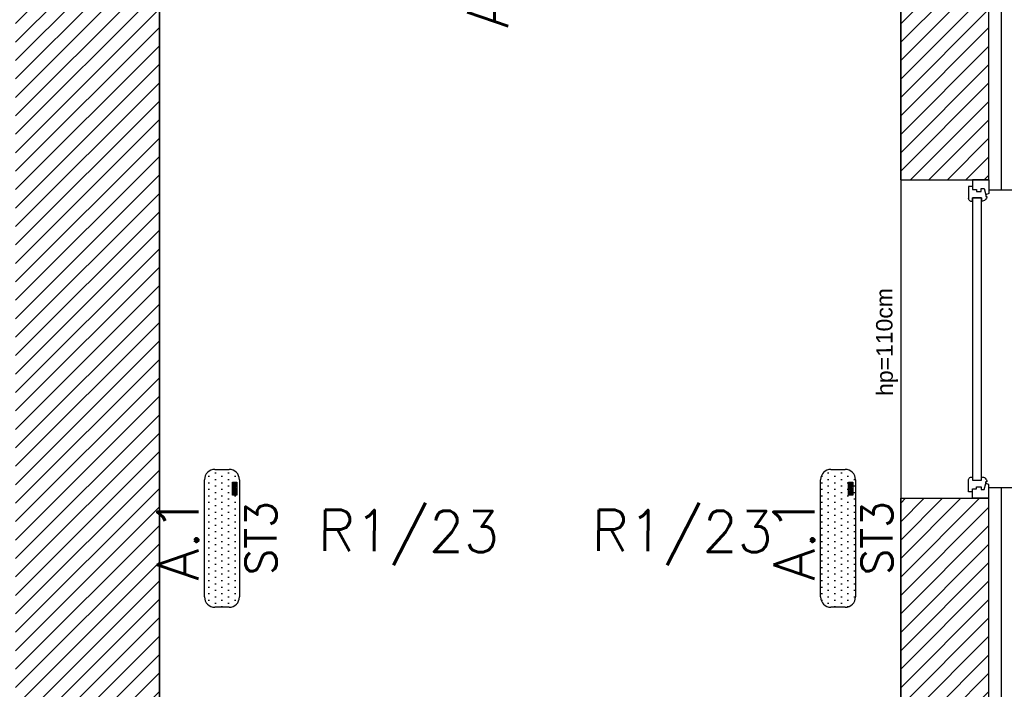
# Model space of a CAD drawing. Header units: millimetres. Extents: x 22250 to 51280, y -5012 to 7692.
# Tile 95 of 182: x 39902 to 40381, y 2616 to 2942. Entities that reach past the tile are written whole.
import ezdxf
from ezdxf.enums import TextEntityAlignment as Align

# ---------------------------------------------------------------- set-up
doc = ezdxf.new("R2010")
doc.units = ezdxf.units.MM
for name, color, linetype in [('_BI_LOGO', 140, 'Continuous'), ('_BI_OSW_OPIS', 140, 'Continuous'), ('_BI_OSW_OPRAWY', 140, 'Continuous'), ('E_podklad', 252, 'Continuous')]:
    doc.layers.add(name, color=color, linetype=linetype)
doc.layers.add('E_Obwody', color=3, linetype='Continuous', lineweight=13)
doc.styles.add('romans', font='romans.shx')
doc.styles.get("Standard").update_dxf_attribs({"font": 'arial.ttf'})
doc.linetypes.add('BATTING', pattern='A,0.0001,-0.1,[134,ltypeshp.shx,S=0.1,R=0,X=-0.1,Y=0],-0.2,[134,ltypeshp.shx,S=0.1,R=180,X=0.1,Y=0],-0.1', length=0.4001)

# ---------------------------------------------------------------- blocks, each defined once
blk = doc.blocks.new('*U206')
at = {"color": 144}
for p, q in [((45, 0), (45, -8)), ((45, 0), (51.68, 0)), ((45, 0), (45, -8)), ((51.68, 0), (52.26, -1.55)), ((193.32, 0), (192.74, -1.55)), ((200, 0), (193.32, 0)), ((200, 0), (200, -8)), ((49.24, -2.4), (52.26, -1.55)), ((49.24, -3.73), (49.24, -2.4)), ((50.61, -3.73), (49.24, -3.73)), ((50.61, -6.06), (50.61, -3.73)), ((52.26, -1.55), (53.11, -1.55)), ((53.11, -1.55), (53.01, -1.01)), ((53.75, -7.98), (53.75, -3.66)), ((53.75, -3.66), (55.38, -3.66)), ((191.25, -3.66), (189.62, -3.66)), ((191.25, -7.98), (191.25, -3.66)), ((191.89, -1.55), (191.99, -1.01)), ((192.74, -1.55), (191.89, -1.55)), ((195.76, -2.4), (192.74, -1.55)), ((194.39, -6.06), (194.39, -3.73)), ((194.39, -3.73), (195.76, -3.73)), ((195.76, -3.73), (195.76, -2.4)), ((45, -8), (48.2, -8)), ((48.2, -8), (48.2, -9.92)), ((48.2, -8), (49.59, -8)), ((49.59, -8), (49.59, -6.06)), ((49.59, -6.06), (50.61, -6.06)), ((55.34, -7.98), (53.75, -7.98)), ((55.34, -9.03), (55.34, -7.98)), ((189.66, -9.03), (189.66, -7.98)), ((189.66, -7.98), (191.25, -7.98)), ((195.41, -6.06), (194.39, -6.06)), ((195.41, -8), (195.41, -6.06)), ((196.8, -8), (195.41, -8)), ((200, -8), (196.8, -8)), ((196.8, -8), (196.8, -9.92)), ((48.2, -9.92), (54.06, -9.92)), ((196.8, -9.92), (190.94, -9.92))]:
    blk.add_line(p, q, dxfattribs=at)
blk.add_lwpolyline([(53.75, -3.66), (191.25, -3.66), (191.25, -7.98), (53.75, -7.98)], close=True, dxfattribs=at)
for centre, radius, start, end in [((52.87, -3.52), 2.51, 356.8105, 86.8105), ((192.13, -3.52), 2.51, 93.1895, 183.1895), ((53.97, -8.42), 1.5, 273.3553, 335.6854), ((191.03, -8.42), 1.5, 204.3146, 266.6447)]:
    blk.add_arc(centre, radius, start, end, dxfattribs=at)
blk = doc.blocks.new('BI_LOGO')
at = {"layer": '_BI_LOGO', "linetype": 'Continuous'}
for p, q in [((0, 2.16), (6.37, 2.16)), ((0, 0), (0, 2.16)), ((6.37, 0), (0, 0)), ((0.17, 0.57), (0.17, 1.93)), ((0.17, 1.93), (0.75, 1.93)), ((0.76, 0.57), (0.17, 0.57)), ((0.45, 1.67), (0.82, 1.67)), ((0.45, 1.39), (0.45, 1.67)), ((0.82, 1.39), (0.45, 1.39)), ((0.45, 1.16), (0.84, 1.16)), ((0.45, 0.81), (0.45, 1.16)), ((0.84, 0.81), (0.45, 0.81)), ((0.75, 1.93), (0.8, 1.93)), ((0.81, 0.57), (0.76, 0.57)), ((0.8, 1.93), (0.84, 1.92)), ((0.86, 0.57), (0.81, 0.57)), ((0.82, 1.67), (0.85, 1.67)), ((0.85, 1.4), (0.82, 1.39)), ((0.84, 1.92), (0.89, 1.92)), ((0.84, 1.16), (0.87, 1.16)), ((0.87, 0.82), (0.84, 0.81)), ((0.85, 1.67), (0.88, 1.66)), ((0.88, 1.4), (0.85, 1.4)), ((0.9, 0.57), (0.86, 0.57)), ((0.87, 1.16), (0.9, 1.15)), ((0.9, 0.82), (0.87, 0.82)), ((0.88, 1.66), (0.9, 1.65)), ((0.9, 1.42), (0.88, 1.4)), ((0.89, 1.92), (0.93, 1.91)), ((0.9, 1.65), (0.92, 1.63)), ((0.92, 1.43), (0.9, 1.42)), ((0.9, 1.15), (0.92, 1.13)), ((0.93, 0.84), (0.9, 0.82)), ((0.94, 0.58), (0.9, 0.57)), ((0.92, 1.63), (0.94, 1.61)), ((0.94, 1.45), (0.92, 1.43)), ((0.92, 1.13), (0.95, 1.12)), ((0.93, 1.91), (0.97, 1.91)), ((0.95, 0.85), (0.93, 0.84)), ((0.94, 1.61), (0.95, 1.59)), ((0.95, 1.47), (0.94, 1.45)), ((0.98, 0.59), (0.94, 0.58)), ((0.95, 1.59), (0.96, 1.57)), ((0.96, 1.5), (0.95, 1.47)), ((0.95, 1.12), (0.96, 1.1)), ((0.96, 0.87), (0.95, 0.85)), ((0.96, 1.57), (0.96, 1.54)), ((0.96, 1.54), (0.96, 1.52)), ((0.96, 1.52), (0.96, 1.5)), ((0.96, 1.1), (0.98, 1.08)), ((0.98, 0.89), (0.96, 0.87)), ((0.97, 1.91), (1, 1.9)), ((0.98, 1.08), (0.99, 1.05)), ((0.99, 0.92), (0.98, 0.89)), ((1.04, 0.61), (0.98, 0.59)), ((0.99, 1.05), (0.99, 1.03)), ((0.99, 1.03), (1, 1)), ((1, 0.94), (0.99, 0.92)), ((1, 1.9), (1.06, 1.88)), ((1, 1), (1, 0.97)), ((1, 0.97), (1, 0.94)), ((1.09, 0.63), (1.04, 0.61)), ((1.06, 1.88), (1.1, 1.86)), ((1.11, 1.31), (1.08, 1.29)), ((1.08, 1.29), (1.13, 1.27)), ((1.14, 0.66), (1.09, 0.63)), ((1.1, 1.86), (1.14, 1.83)), ((1.13, 1.33), (1.11, 1.31)), ((1.16, 1.36), (1.13, 1.33)), ((1.13, 1.27), (1.17, 1.25)), ((1.14, 1.83), (1.18, 1.79)), ((1.18, 0.69), (1.14, 0.66)), ((1.18, 1.39), (1.16, 1.36)), ((1.17, 1.25), (1.2, 1.22)), ((1.18, 1.79), (1.2, 1.76)), ((1.2, 1.43), (1.18, 1.39)), ((1.22, 0.74), (1.18, 0.69)), ((1.2, 1.76), (1.22, 1.72)), ((1.22, 1.46), (1.2, 1.43)), ((1.2, 1.22), (1.23, 1.18)), ((1.22, 1.72), (1.23, 1.68)), ((1.23, 1.5), (1.22, 1.46)), ((1.25, 0.79), (1.22, 0.74)), ((1.23, 1.68), (1.24, 1.64)), ((1.24, 1.54), (1.23, 1.5)), ((1.23, 1.18), (1.25, 1.13)), ((1.24, 1.64), (1.24, 1.59)), ((1.24, 1.59), (1.24, 1.54)), ((1.25, 1.13), (1.27, 1.1)), ((1.26, 0.83), (1.25, 0.79)), ((1.27, 0.87), (1.26, 0.83)), ((1.27, 1.15), (1.28, 1.19)), ((1.27, 1.1), (1.27, 1.15)), ((1.27, 1.05), (1.27, 1.1)), ((1.27, 1.01), (1.27, 1.05)), ((1.27, 0.96), (1.27, 1.01)), ((1.28, 0.91), (1.27, 0.96)), ((1.28, 0.91), (1.27, 0.87)), ((1.28, 1.19), (1.29, 1.23)), ((1.29, 0.88), (1.28, 0.91)), ((1.29, 1.23), (1.3, 1.27)), ((1.3, 0.84), (1.29, 0.88)), ((1.3, 1.27), (1.32, 1.32)), ((1.31, 0.81), (1.3, 0.84)), ((1.33, 0.77), (1.31, 0.81)), ((1.32, 1.32), (1.35, 1.37)), ((1.35, 0.73), (1.33, 0.77)), ((1.35, 1.37), (1.37, 1.41)), ((1.38, 0.7), (1.35, 0.73)), ((1.37, 1.41), (1.4, 1.44)), ((1.4, 0.67), (1.38, 0.7)), ((1.4, 1.44), (1.44, 1.48)), ((1.43, 0.64), (1.4, 0.67)), ((1.47, 0.62), (1.43, 0.64)), ((1.44, 1.48), (1.48, 1.51)), ((1.5, 0.59), (1.47, 0.62)), ((1.48, 1.51), (1.52, 1.54)), ((1.54, 0.58), (1.5, 0.59)), ((1.52, 1.54), (1.56, 1.56)), ((2.18, 0.99), (1.53, 0.98)), ((1.53, 0.98), (1.54, 0.93)), ((1.54, 0.93), (1.56, 0.88)), ((1.58, 0.56), (1.54, 0.58)), ((1.56, 1.56), (1.6, 1.57)), ((1.57, 1.22), (1.56, 1.17)), ((1.56, 1.17), (1.93, 1.17)), ((1.56, 0.88), (1.58, 0.83)), ((1.58, 1.27), (1.57, 1.22)), ((1.61, 1.31), (1.58, 1.27)), ((1.58, 0.83), (1.6, 0.8)), ((1.62, 0.55), (1.58, 0.56)), ((1.6, 1.57), (1.65, 1.58)), ((1.6, 0.8), (1.64, 0.77)), ((1.65, 1.34), (1.61, 1.31)), ((1.66, 0.54), (1.62, 0.55)), ((1.64, 0.77), (1.68, 0.76)), ((1.65, 1.58), (1.7, 1.59)), ((1.7, 1.36), (1.65, 1.34)), ((1.71, 0.53), (1.66, 0.54)), ((1.68, 0.76), (1.73, 0.75)), ((1.7, 1.59), (1.75, 1.59)), ((1.75, 1.36), (1.7, 1.36)), ((1.75, 0.53), (1.71, 0.53)), ((1.73, 0.75), (1.77, 0.75)), ((1.75, 1.59), (1.8, 1.59)), ((1.79, 1.35), (1.75, 1.36)), ((1.8, 0.53), (1.75, 0.53)), ((1.77, 0.75), (1.8, 0.76)), ((1.83, 1.33), (1.79, 1.35)), ((1.8, 1.59), (1.85, 1.58)), ((1.8, 0.76), (1.83, 0.77)), ((1.85, 0.54), (1.8, 0.53)), ((1.87, 1.3), (1.83, 1.33)), ((1.83, 0.77), (1.86, 0.79)), ((1.85, 1.58), (1.89, 1.57)), ((1.9, 0.55), (1.85, 0.54)), ((1.86, 0.79), (1.88, 0.81)), ((1.9, 1.26), (1.87, 1.3)), ((1.88, 0.81), (1.89, 0.83)), ((1.89, 1.57), (1.93, 1.56)), ((1.89, 0.83), (1.9, 0.86)), ((1.92, 1.22), (1.9, 1.26)), ((1.9, 0.86), (2.2, 0.86)), ((1.95, 0.56), (1.9, 0.55)), ((1.93, 1.17), (1.92, 1.22)), ((1.93, 1.56), (1.97, 1.54)), ((1.99, 0.59), (1.95, 0.56)), ((1.97, 1.54), (2.01, 1.51)), ((2.04, 0.61), (1.99, 0.59)), ((2.01, 1.51), (2.05, 1.49)), ((2.08, 0.64), (2.04, 0.61)), ((2.05, 1.49), (2.08, 1.45)), ((2.08, 1.45), (2.11, 1.42)), ((2.11, 0.68), (2.08, 0.64)), ((2.11, 1.42), (2.13, 1.38)), ((2.14, 0.72), (2.11, 0.68)), ((2.13, 1.38), (2.15, 1.34)), ((2.17, 0.76), (2.14, 0.72)), ((2.15, 1.34), (2.18, 1.29)), ((2.17, 1.06), (2.18, 1.11)), ((2.18, 0.99), (2.17, 1.06)), ((2.18, 0.8), (2.17, 0.76)), ((2.18, 1.29), (2.19, 1.25)), ((2.18, 1.15), (2.19, 1.19)), ((2.18, 1.11), (2.18, 1.15)), ((2.18, 0.96), (2.18, 0.99)), ((2.19, 0.91), (2.18, 0.96)), ((2.2, 0.86), (2.18, 0.8)), ((2.19, 1.24), (2.2, 1.28)), ((2.19, 1.25), (2.19, 1.24)), ((2.19, 1.19), (2.19, 1.24)), ((2.21, 0.86), (2.19, 0.91)), ((2.19, 0.46), (2.48, 0.46)), ((2.2, 0.4), (2.19, 0.46)), ((2.2, 1.28), (2.22, 1.32)), ((2.21, 0.36), (2.2, 0.4)), ((2.22, 0.81), (2.21, 0.86)), ((2.22, 0.33), (2.21, 0.36)), ((2.22, 1.32), (2.23, 1.37)), ((2.24, 0.77), (2.22, 0.81)), ((2.24, 0.32), (2.22, 0.33)), ((2.23, 1.37), (2.26, 1.41)), ((2.27, 0.73), (2.24, 0.77)), ((2.26, 0.29), (2.24, 0.32)), ((2.26, 1.41), (2.28, 1.45)), ((2.29, 0.26), (2.26, 0.29)), ((2.29, 0.7), (2.27, 0.73)), ((2.28, 1.45), (2.31, 1.48)), ((2.32, 0.66), (2.29, 0.7)), ((2.33, 0.23), (2.29, 0.26)), ((2.31, 1.48), (2.35, 1.51)), ((2.36, 0.63), (2.32, 0.66)), ((2.38, 0.21), (2.33, 0.23)), ((2.35, 1.51), (2.38, 1.54)), ((2.39, 0.61), (2.36, 0.63)), ((2.38, 1.54), (2.43, 1.56)), ((2.43, 0.18), (2.38, 0.21)), ((2.43, 0.59), (2.39, 0.61)), ((2.43, 1.56), (2.47, 1.57)), ((2.48, 0.58), (2.43, 0.59)), ((2.46, 0.17), (2.43, 0.18)), ((2.43, 0.18), (2.43, 0.18)), ((2.46, 1.15), (2.45, 1.1)), ((2.45, 1.1), (2.45, 1.05)), ((2.45, 1.05), (2.45, 1)), ((2.45, 1), (2.46, 0.96)), ((2.47, 1.19), (2.46, 1.15)), ((2.46, 0.96), (2.47, 0.92)), ((2.5, 0.16), (2.46, 0.17)), ((2.47, 1.57), (2.52, 1.58)), ((2.48, 1.22), (2.47, 1.19)), ((2.47, 0.92), (2.49, 0.88)), ((2.49, 1.26), (2.48, 1.22)), ((2.52, 0.57), (2.48, 0.58)), ((2.48, 0.46), (2.49, 0.43)), ((2.51, 1.28), (2.49, 1.26)), ((2.49, 0.88), (2.51, 0.85)), ((2.49, 0.43), (2.52, 0.41)), ((2.55, 0.16), (2.5, 0.16)), ((2.53, 1.31), (2.51, 1.28)), ((2.51, 0.85), (2.54, 0.83)), ((2.52, 1.58), (2.58, 1.58)), ((2.57, 0.57), (2.52, 0.57)), ((2.52, 0.41), (2.54, 0.38)), ((2.56, 1.32), (2.53, 1.31)), ((2.54, 0.83), (2.57, 0.8)), ((2.54, 0.38), (2.57, 0.37)), ((2.59, 0.16), (2.55, 0.16)), ((2.59, 1.34), (2.56, 1.32)), ((2.57, 0.8), (2.61, 0.79)), ((2.61, 0.57), (2.57, 0.57)), ((2.57, 0.37), (2.62, 0.37)), ((2.58, 1.58), (2.64, 1.58)), ((2.62, 1.34), (2.59, 1.34)), ((2.64, 0.15), (2.59, 0.16)), ((2.61, 0.79), (2.65, 0.79)), ((2.65, 0.57), (2.61, 0.57)), ((2.65, 1.35), (2.62, 1.34)), ((2.62, 0.37), (2.66, 0.37)), ((2.64, 1.58), (2.7, 1.57)), ((2.69, 0.15), (2.64, 0.15)), ((2.71, 1.34), (2.65, 1.35)), ((2.65, 0.79), (2.71, 0.79)), ((2.69, 0.58), (2.65, 0.57)), ((2.66, 0.37), (2.7, 0.37)), ((2.73, 0.59), (2.69, 0.58)), ((2.74, 0.16), (2.69, 0.15)), ((2.7, 1.57), (2.75, 1.55)), ((2.7, 0.37), (2.74, 0.38)), ((2.75, 1.33), (2.71, 1.34)), ((2.71, 0.79), (2.75, 0.81)), ((2.77, 0.6), (2.73, 0.59)), ((2.74, 0.38), (2.77, 0.39)), ((2.78, 0.16), (2.74, 0.16)), ((2.75, 1.55), (2.79, 1.52)), ((2.79, 1.3), (2.75, 1.33)), ((2.75, 0.81), (2.79, 0.83)), ((2.8, 0.62), (2.77, 0.6)), ((2.77, 0.39), (2.8, 0.41)), ((2.83, 0.17), (2.78, 0.16)), ((2.79, 1.52), (2.83, 1.49)), ((2.82, 1.27), (2.79, 1.3)), ((2.79, 0.83), (2.82, 0.87)), ((2.83, 0.64), (2.8, 0.62)), ((2.8, 0.41), (2.83, 0.43)), ((2.84, 1.22), (2.82, 1.27)), ((2.82, 0.87), (2.84, 0.91)), ((2.83, 1.49), (2.86, 1.44)), ((2.86, 0.67), (2.83, 0.64)), ((2.83, 0.43), (2.84, 0.46)), ((2.87, 0.18), (2.83, 0.17)), ((2.86, 1.17), (2.84, 1.22)), ((2.84, 0.91), (2.86, 0.96)), ((2.84, 0.46), (2.85, 0.5)), ((2.85, 0.5), (2.86, 0.54)), ((2.86, 1.44), (2.86, 1.56)), ((2.86, 1.56), (3.13, 1.56)), ((2.87, 1.12), (2.86, 1.17)), ((2.86, 0.96), (2.87, 1.01)), ((2.86, 0.58), (2.86, 0.67)), ((2.86, 0.54), (2.86, 0.58)), ((2.87, 1.06), (2.87, 1.12)), ((2.87, 1.01), (2.87, 1.06)), ((2.9, 0.19), (2.87, 0.18)), ((2.94, 0.2), (2.9, 0.19)), ((2.98, 0.23), (2.94, 0.2)), ((3.02, 0.26), (2.98, 0.23)), ((3.04, 0.29), (3.02, 0.26)), ((3.07, 0.33), (3.04, 0.29)), ((3.09, 0.38), (3.07, 0.33)), ((3.11, 0.43), (3.09, 0.38)), ((3.13, 0.49), (3.11, 0.43)), ((3.13, 1.56), (3.13, 0.72)), ((3.13, 0.72), (3.13, 0.67)), ((3.13, 0.67), (3.13, 0.62)), ((3.13, 0.62), (3.13, 0.58)), ((3.13, 0.58), (3.13, 0.53)), ((3.13, 0.53), (3.13, 0.49)), ((3.22, 0.55), (3.22, 1.9)), ((3.22, 1.9), (3.5, 1.9)), ((3.5, 0.55), (3.22, 0.55)), ((3.5, 1.9), (3.5, 1.46)), ((3.5, 1.46), (3.51, 1.49)), ((3.51, 1.22), (3.5, 1.18)), ((3.5, 1.18), (3.5, 1.13)), ((3.5, 1.13), (3.5, 1.08)), ((3.5, 1.08), (3.5, 0.55)), ((3.51, 1.49), (3.54, 1.51)), ((3.52, 1.25), (3.51, 1.22)), ((3.54, 1.28), (3.52, 1.25)), ((3.54, 1.51), (3.57, 1.53)), ((3.55, 1.3), (3.54, 1.28)), ((3.59, 1.33), (3.55, 1.3)), ((3.57, 1.53), (3.6, 1.55)), ((3.65, 1.35), (3.59, 1.33)), ((3.6, 1.55), (3.64, 1.56)), ((3.64, 1.56), (3.69, 1.58)), ((3.7, 1.36), (3.65, 1.35)), ((3.69, 1.58), (3.73, 1.58)), ((3.74, 1.35), (3.7, 1.36)), ((3.73, 1.58), (3.77, 1.59)), ((3.77, 1.33), (3.74, 1.35)), ((3.77, 1.59), (3.81, 1.59)), ((3.8, 1.31), (3.77, 1.33)), ((3.82, 1.29), (3.8, 1.31)), ((3.81, 1.59), (3.86, 1.58)), ((3.83, 1.26), (3.82, 1.29)), ((3.84, 1.23), (3.83, 1.26)), ((3.85, 1.19), (3.84, 1.23)), ((3.85, 1.15), (3.85, 1.19)), ((3.85, 1.1), (3.85, 1.15)), ((3.85, 0.56), (3.85, 1.1)), ((4.13, 0.56), (3.85, 0.56)), ((3.86, 1.58), (3.9, 1.57)), ((3.9, 1.57), (3.94, 1.56)), ((3.94, 1.56), (3.98, 1.54)), ((3.98, 1.54), (4.01, 1.51)), ((4.01, 1.51), (4.04, 1.48)), ((4.04, 1.48), (4.07, 1.45)), ((4.07, 1.45), (4.09, 1.41)), ((4.09, 1.41), (4.11, 1.36)), ((4.11, 1.36), (4.12, 1.31)), ((4.12, 1.31), (4.12, 1.27)), ((4.12, 1.27), (4.13, 1.22)), ((4.13, 1.22), (4.13, 1.17)), ((4.13, 1.17), (4.13, 0.56)), ((4.14, 1.14), (4.15, 1.18)), ((4.14, 1.09), (4.14, 1.14)), ((4.14, 1.05), (4.14, 1.09)), ((4.14, 1), (4.14, 1.05)), ((4.14, 0.96), (4.14, 1)), ((4.15, 0.92), (4.14, 0.96)), ((4.15, 1.18), (4.16, 1.23)), ((4.16, 0.88), (4.15, 0.92)), ((4.16, 1.23), (4.17, 1.27)), ((4.17, 0.84), (4.16, 0.88)), ((4.17, 1.27), (4.19, 1.32)), ((4.18, 0.8), (4.17, 0.84)), ((4.2, 0.77), (4.18, 0.8)), ((4.19, 1.32), (4.22, 1.36)), ((4.22, 0.73), (4.2, 0.77)), ((4.22, 1.36), (4.24, 1.4)), ((4.25, 0.69), (4.22, 0.73)), ((4.24, 1.4), (4.28, 1.44)), ((4.28, 0.66), (4.25, 0.69)), ((4.28, 1.44), (4.31, 1.47)), ((4.31, 0.64), (4.28, 0.66)), ((4.31, 1.47), (4.35, 1.5)), ((4.34, 0.61), (4.31, 0.64)), ((4.38, 0.59), (4.34, 0.61)), ((4.35, 1.5), (4.39, 1.53)), ((4.41, 0.57), (4.38, 0.59)), ((4.39, 1.53), (4.43, 1.55)), ((5.09, 0.98), (4.41, 0.97)), ((4.41, 0.97), (4.41, 0.93)), ((4.41, 0.93), (4.43, 0.87)), ((4.45, 0.55), (4.41, 0.57)), ((4.43, 1.55), (4.47, 1.57)), ((4.44, 1.22), (4.43, 1.16)), ((4.43, 1.16), (4.79, 1.16)), ((4.43, 0.87), (4.45, 0.83)), ((4.46, 1.27), (4.44, 1.22)), ((4.45, 0.83), (4.48, 0.79)), ((4.49, 0.54), (4.45, 0.55)), ((4.49, 1.32), (4.46, 1.27)), ((4.47, 1.57), (4.52, 1.58)), ((4.48, 0.79), (4.51, 0.77)), ((4.52, 1.34), (4.49, 1.32)), ((4.54, 0.53), (4.49, 0.54)), ((4.51, 0.77), (4.56, 0.75)), ((4.52, 1.58), (4.57, 1.58)), ((4.57, 1.35), (4.52, 1.34)), ((4.58, 0.53), (4.54, 0.53)), ((4.56, 0.75), (4.6, 0.75)), ((4.57, 1.58), (4.62, 1.59)), ((4.63, 1.36), (4.57, 1.35)), ((4.62, 0.53), (4.58, 0.53)), ((4.6, 0.75), (4.64, 0.75)), ((4.62, 1.59), (4.67, 1.58)), ((4.67, 0.53), (4.62, 0.53)), ((4.67, 1.35), (4.63, 1.36)), ((4.64, 0.75), (4.67, 0.75)), ((4.67, 1.58), (4.72, 1.58)), ((4.71, 1.33), (4.67, 1.35)), ((4.67, 0.75), (4.7, 0.76)), ((4.72, 0.54), (4.67, 0.53)), ((4.7, 0.76), (4.73, 0.78)), ((4.74, 1.3), (4.71, 1.33)), ((4.72, 1.58), (4.76, 1.57)), ((4.77, 0.54), (4.72, 0.54)), ((4.73, 0.78), (4.75, 0.8)), ((4.77, 1.26), (4.74, 1.3)), ((4.75, 0.8), (4.77, 0.83)), ((4.76, 1.57), (4.8, 1.55)), ((4.79, 1.21), (4.77, 1.26)), ((4.77, 0.83), (4.78, 0.86)), ((4.82, 0.56), (4.77, 0.54)), ((4.78, 0.86), (5.07, 0.85)), ((4.79, 1.16), (4.79, 1.21)), ((4.8, 1.55), (4.85, 1.53)), ((4.87, 0.58), (4.82, 0.56)), ((4.85, 1.53), (4.88, 1.51)), ((4.91, 0.61), (4.87, 0.58)), ((4.88, 1.51), (4.92, 1.48)), ((4.95, 0.64), (4.91, 0.61)), ((4.92, 1.48), (4.95, 1.45)), ((4.95, 1.45), (4.98, 1.41)), ((4.98, 0.67), (4.95, 0.64)), ((4.98, 1.41), (5, 1.37)), ((5.01, 0.71), (4.98, 0.67)), ((5, 1.37), (5.03, 1.33)), ((5.04, 0.75), (5.01, 0.71)), ((5.03, 1.33), (5.05, 1.29)), ((5.06, 0.8), (5.04, 0.75)), ((5.05, 1.29), (5.06, 1.25)), ((5.06, 1.25), (5.07, 1.21)), ((5.07, 0.85), (5.06, 0.8)), ((5.07, 1.21), (5.08, 1.17)), ((5.08, 1.17), (5.08, 1.12)), ((5.08, 1.12), (5.09, 1.08)), ((5.09, 1.08), (5.09, 1.03)), ((5.09, 1.03), (5.09, 0.98)), ((5.1, 0.55), (5.1, 1.91)), ((5.1, 1.91), (5.37, 1.91)), ((5.37, 0.55), (5.1, 0.55)), ((5.37, 1.91), (5.37, 0.55)), ((5.47, 0.54), (5.47, 1.9)), ((5.47, 1.9), (5.74, 1.9)), ((5.74, 0.54), (5.47, 0.54)), ((5.74, 1.9), (5.74, 0.54)), ((5.84, 1.65), (5.84, 1.91)), ((5.84, 1.91), (6.11, 1.91)), ((6.11, 1.65), (5.84, 1.65)), ((5.84, 0.55), (5.84, 1.55)), ((5.84, 1.55), (6.11, 1.55)), ((6.11, 0.55), (5.84, 0.55)), ((6.11, 1.91), (6.11, 1.65)), ((6.11, 1.55), (6.11, 0.55)), ((6.37, 2.16), (6.37, 0))]:
    blk.add_line(p, q, dxfattribs=at)
blk = doc.blocks.new('A.1 ST3')
at = {"layer": '_BI_OSW_OPRAWY'}
h = blk.add_hatch(dxfattribs=at)
h.set_pattern_fill('DOTS', color=256, scale=2)
h.set_pattern_definition([(0, (-2345.8168, -6450), (1.5875, 3.175), [0, -3.175])])
h.paths.add_polyline_path([(33.55, 3.5, 0.414214), (28.55, 8.5), (-28.55, 8.5, 0.414214), (-33.55, 3.5), (-33.55, -3.5, 0.414214), (-28.55, -8.5), (28.55, -8.5, 0.414214), (33.55, -3.5)])
h.paths.add_polyline_path([(20.95, -5.12), (27.31, -5.12), (27.31, -7.27), (20.95, -7.27)], flags=16)
h.paths.add_polyline_path([(22.37, -6.1), (22.3, -6.08), (22.3, -6.1)], flags=0)
h.paths.add_polyline_path([(21.79, -6.11), (22.02, -6.14), (22.03, -6.11)], flags=0)
h.paths.add_polyline_path([(22.08, -5.94), (22.1, -5.91), (21.88, -5.66), (22.06, -5.96)], flags=0)
h.paths.add_polyline_path([(22.16, -5.55), (22.14, -5.51), (22.12, -5.48), (22.09, -5.45), (22.05, -5.42), (22, -5.39), (21.95, -5.37), (21.91, -5.36), (21.87, -5.36), (21.83, -5.35), (21.79, -5.35), (21.74, -5.34), (21.7, -5.34), (21.4, -5.34), (21.4, -5.6), (21.76, -5.6), (22.13, -5.63), (21.94, -5.78), (22.14, -6.04), (22.27, -5.9)], flags=0)
h.paths.add_polyline_path([(21.12, -5.34), (21.12, -6.46), (21.4, -6.46), (21.4, -6.11)], flags=0)
h.paths.add_polyline_path([(23.06, -6.29), (22.85, -6.01), (22.97, -6.29)], flags=0)
h.paths.add_polyline_path([(23.07, -6.41), (23.07, -6.38), (23.02, -6.4), (23.03, -6.41)], flags=0)
h.paths.add_polyline_path([(22.6, -5.93), (22.64, -5.92), (23.02, -5.87), (23.06, -5.86), (23.05, -5.85), (23.03, -5.82), (22.99, -5.79), (22.96, -5.76), (22.92, -5.73), (22.88, -5.72), (22.84, -5.7), (22.79, -5.69), (22.76, -5.68), (22.56, -5.96)], flags=0)
h.paths.add_polyline_path([(22.5, -6.39), (22.53, -6.44), (22.55, -6.48), (22.58, -6.5), (22.63, -6.51), (22.68, -6.52), (22.72, -6.52), (23.08, -6.45), (23.1, -6.32), (22.53, -6.64), (22.49, -6.34)], flags=0)
h.paths.add_polyline_path([(23.58, -5.69), (23.81, -5.72), (23.81, -5.64), (23.47, -5.69), (23.52, -5.69)], flags=0)
h.paths.add_polyline_path([(25.15, -5.79), (25.1, -6.09), (25.17, -5.8)], flags=0)
h.paths.add_polyline_path([(25.35, -6.3), (25.36, -6.35), (25.38, -6.4), (25.38, -6.41), (25.78, -6.41), (25.76, -6.29)], flags=0)
h.paths.add_polyline_path([(26.05, -6.11), (26.03, -6.11), (26.05, -6.34)], flags=0)
h.paths.add_polyline_path([(25.08, -6.59), (25.09, -6.6), (25.08, -5.96)], flags=0)
h.paths.add_polyline_path([(26.32, -5.37), (26.69, -5.37), (26.78, -5.37), (26.78, -5.36), (27.06, -5.36), (27.06, -5.62), (27.06, -5.72), (27.06, -5.72), (27.06, -6.72), (26.79, -6.72), (26.69, -6.72), (26.69, -6.73), (26.32, -6.73)], flags=0)
h.paths.add_polyline_path([(21.71, -6.71), (21.76, -6.7), (21.8, -6.7), (21.85, -6.7), (21.89, -6.69), (21.93, -6.68), (21.98, -6.67), (22.04, -6.64), (22.09, -6.61), (22.13, -6.58), (22.16, -6.54), (22.24, -6.41), (22.22, -6.37), (22.19, -6.58), (22.22, -6.59), (22.21, -6.17), (22.14, -5.95), (22.46, -5.74), (22.5, -5.72), (22.55, -5.7), (22.93, -5.61), (23.14, -6.01), (23.15, -5.99), (23.16, -5.95), (23.18, -5.91), (23.35, -5.58), (23.68, -5.71), (24.16, -5.71), (24.16, -5.37), (24.44, -5.37), (24.44, -5.65), (25.07, -5.71), (25.07, -5.83), (25.51, -5.67), (25.5, -5.69), (25.84, -5.64), (25.97, -5.94), (25.95, -5.9), (25.93, -5.86), (25.9, -5.82), (25.87, -5.79), (25.83, -5.76), (25.79, -5.74), (25.75, -5.72), (25.71, -5.71), (25.66, -5.69), (25.62, -5.69), (25.6, -5.69), (25.6, -5.7), (25.72, -6.01), (25.69, -5.97), (25.65, -5.94), (25.61, -5.92), (25.57, -5.92), (25.52, -5.92), (25.47, -5.93), (25.22, -6.1), (25.02, -5.83), (25.05, -5.88), (25.4, -5.71), (25.84, -6.11), (25.6, -6.74), (25.62, -6.74), (25.67, -6.74), (25.72, -6.73), (25.77, -6.71), (25.81, -6.69), (25.86, -6.67), (25.9, -6.64), (25.93, -6.6), (25.96, -6.56), (25.98, -6.52), (26, -6.47), (26.11, -6.09), (25.93, -5.86), (26.13, -6.17), (25.89, -6.76), (25.21, -6.73), (25.2, -6.72), (24.8, -6.72), (24.8, -6.17), (24.8, -6.12), (24.79, -6.08), (24.79, -6.04), (24.78, -6.01), (24.76, -5.98), (24.74, -5.96), (24.72, -5.94), (24.68, -5.93), (24.64, -5.92), (24.59, -5.92), (24.54, -5.95), (24.5, -5.97), (24.48, -5.99), (24.46, -6.02), (24.45, -6.06), (24.45, -6.09), (24.44, -6.14), (24.44, -6.19), (24.44, -6.72), (24.2, -6.72), (23.87, -7.14), (23.49, -7.11), (23.45, -7.11), (23.41, -7.1), (23.37, -7.09), (23.32, -7.07), (23.28, -7.04), (22.98, -6.82), (23.01, -6.75), (22.99, -6.75), (23.04, -6.8), (23.06, -6.72), (22.37, -6.75), (22.3, -6.58), (21.84, -6.71)], flags=0)
h.paths.add_polyline_path([(23.14, -6.02), (23.2, -6.26), (23.25, -6.3), (23.26, -6.28), (23.12, -5.98)], flags=0)
h.paths.add_polyline_path([(22.12, -6.23), (22.27, -6.5), (22.11, -6.17), (22.29, -5.91)], flags=0)
h.paths.add_polyline_path([(23.53, -5.72), (23.77, -6.01), (23.79, -6.05), (23.8, -6.1), (23.81, -6.15), (23.82, -6.21), (23.81, -6.27), (23.81, -6.31), (23.81, -6.77), (23.17, -6.65), (23.13, -6.32), (23.14, -6.37), (23.15, -6.41), (23.22, -6.6), (23.42, -6.81), (23.42, -6.81), (23.66, -6.7), (23.65, -6.69), (23.61, -6.7), (23.76, -6.41), (23.73, -6.44), (23.46, -6.62), (23.4, -6.27), (23.4, -6.23), (23.4, -6.17), (23.41, -6.13), (23.41, -6.08)], flags=0)
h.paths.add_polyline_path([(23.65, -6.48), (23.84, -6.42), (23.76, -7.11), (23.77, -7.1), (23.81, -7.09), (23.85, -7.08), (23.89, -7.07), (23.93, -7.04), (24.08, -6.91), (24.08, -6.66), (24.08, -6.81), (24.08, -6.71), (24.06, -7.08), (23.6, -7.13), (23.27, -6.52)], flags=0)
h.paths.add_polyline_path([(24.67, -5.69), (25.02, -5.65), (25.07, -6), (25.1, -6.37), (25.17, -6.7), (25.48, -6.74), (25.14, -6.67), (25.1, -6.36), (25.1, -6.37), (25.07, -6), (25.06, -5.96), (25.06, -5.91), (24.95, -5.61), (24.63, -5.7)], flags=0)
h.paths.add_polyline_path([(25.16, -5.91), (24.99, -6.24), (25.15, -6.51), (24.99, -6.18)], flags=0)
for p, q in [((-28.55, 8.5), (28.55, 8.5)), ((-33.55, -3.5), (-33.55, 3.5)), ((33.55, 3.5), (33.55, -3.5)), ((28.55, -8.5), (-28.55, -8.5))]:
    blk.add_line(p, q, dxfattribs=at)
for centre, start, end in [((-28.55, 3.5), 90, 180), ((28.55, 3.5), 0, 90), ((-28.55, -3.5), 180, 270), ((28.55, -3.5), 270, 0)]:
    blk.add_arc(centre, 5, start, end, dxfattribs=at)
blk.add_blockref('BI_LOGO', (20.95, -7.27), dxfattribs=at)
at = {"layer": '_BI_OSW_OPIS', "style": 'romans'}
blk.add_attdef('A.1', text='', height=20, dxfattribs=at).set_placement((0, 11.5), align=Align.CENTER)
blk.add_attdef('ST3', text='', height=15, dxfattribs=at).set_placement((0, -11.5), align=Align.TOP_CENTER)
blk = doc.blocks.new('AW1')
at = {"layer": '_BI_OSW_OPRAWY'}
h = blk.add_hatch(color=1, dxfattribs=at)
h.paths.add_polyline_path([(17.7, -7.6), (17.7, 7.6), (0, 0)])
h.paths.add_polyline_path([(0, 0), (-17.7, 7.6), (-17.7, -7.6)])
for p, q in [((-17.7, -7.6), (17.7, 7.6)), ((-17.7, 7.6), (17.7, -7.6))]:
    blk.add_line(p, q, dxfattribs=at)
blk.add_lwpolyline([(-17.7, 7.6), (17.7, 7.6), (17.7, -7.6), (-17.7, -7.6), (-17.7, 7.6)], dxfattribs=at)
at = {"layer": '_BI_OSW_OPIS', "color": 1, "style": 'romans'}
blk.add_attdef('AW1', text='', height=20, dxfattribs=at).set_placement((0, 10.6), align=Align.CENTER)

msp = doc.modelspace()

# ---------------------------------------------------------------- hatches: boundary and pattern name
at = {"layer": 'E_podklad'}
h = msp.add_hatch(dxfattribs=at)
h.set_pattern_fill('ANSI31', color=256, scale=2)
h.set_pattern_definition([(45, (22896.237, -15796.4403), (-4.490128, 4.490128), [])])
h.paths.add_polyline_path([(40373.73, 3487.13), (40290.73, 3487.13), (40290.73, 3474.13), (40290.73, 3444.13), (40330.73, 3444.13), (40330.73, 3137.13), (40373.73, 3137.13)])
h.paths.add_polyline_path([(40373.73, 2982.13), (40365.73, 2982.13), (40330.73, 2982.13), (40330.73, 2864.13), (40373.73, 2864.13)])
h.paths.add_polyline_path([(40373.73, 2709.13), (40330.73, 2709.13), (40330.73, 2485.13), (40300.73, 2485.13), (40300.73, 2420.13), (40330.73, 2420.13), (40330.73, 2058.13), (39969.73, 2058.13), (39945.73, 2058.13), (39903.73, 2058.13), (39903.73, 2015.13), (40373.73, 2015.13)])
h.paths.add_polyline_path([(39940.73, 3487.13), (39833.73, 3487.13), (39833.73, 3446.13), (39864.73, 3446.13), (39864.73, 3320.13), (39907.73, 3320.13), (39907.73, 3444.13), (39940.73, 3444.13)])
h.paths.add_polyline_path([(40094.73, 2420.13), (40094.73, 2485.13), (39969.73, 2485.13), (39969.73, 3277.13), (39969.73, 3320.13), (39864.73, 3320.13), (39818.73, 3320.13), (39818.73, 3277.13), (39899.73, 3277.13), (39899.73, 2307.13), (39969.73, 2307.13), (39969.73, 2420.13)])

# ---------------------------------------------------------------- linework, layer by layer
at = {"layer": 'E_podklad', "ltscale": 2}
for p, q in [((39969.73, 3277.13), (39969.73, 2485.13)), ((40330.73, 2864.13), (40330.73, 2982.13)), ((40330.73, 2864.13), (40373.73, 2864.13)), ((40330.73, 2864.13), (40330.73, 2709.13)), ((40385.73, 2859.13), (40373.73, 2859.13)), ((40385.73, 2714.13), (40373.73, 2714.13)), ((40330.73, 2485.13), (40330.73, 2709.13)), ((40330.73, 2709.13), (40373.73, 2709.13))]:
    msp.add_line(p, q, dxfattribs=at)
for points in [[(39907.73, 3444.13), (40330.73, 3444.13), (40330.73, 2485.13), (40300.73, 2485.13), (40300.73, 2420.13), (40330.73, 2420.13), (40330.73, 2058.13), (40094.73, 2058.13), (40094.73, 2485.13), (39969.73, 2485.13), (39969.73, 3320.13), (39907.73, 3320.13), (39907.73, 3444.13)], [(40373.73, 2864.13), (40373.73, 2982.13)], [(39903.73, 2058.13), (39903.73, 2015.13), (40373.73, 2015.13), (40373.73, 2709.13)]]:
    msp.add_lwpolyline(points, dxfattribs=at)
at = {"layer": 'E_podklad', "linetype": 'BATTING', "ltscale": 14}
for points in [[(40379.73, 2987.13), (40379.73, 2859.13)], [(40379.73, 2714.13), (40379.73, 2009.13), (39927.73, 2009.13), (39927.73, 2009.13)]]:
    msp.add_lwpolyline(points, dxfattribs=at)

# ---------------------------------------------------------------- block references
at = {"layer": '_BI_OSW_OPRAWY', "rotation": 90}
for name, p, values in [('AW1', (40150.23, 2964.63), {'AW1': 'AW1'}), ('A.1 ST3', (40000.23, 2689.63), {'ST3': 'ST3', 'A.1': 'A.1'}), ('A.1 ST3', (40300.23, 2689.63), {'ST3': 'ST3', 'A.1': 'A.1'})]:
    msp.add_blockref(name, p, dxfattribs=at).add_auto_attribs(values)
at = {"layer": 'E_podklad', "transparency": 33554559, "xscale": -1, "rotation": 270}
msp.add_blockref('*U206', (40373.73, 2664.13), dxfattribs=at)

# ---------------------------------------------------------------- texts
at = {"layer": 'E_Obwody', "linetype": 'Continuous', "lineweight": 20, "char_height": 20, "width": 38.2199, "attachment_point": 1, "rotation": 359.5659}
for insert in [(40047.06, 2703.55), (40180.32, 2703.55)]:
    msp.add_mtext('{\\Fsimplex,bigfont|c0;R1/23}', dxfattribs=dict(at, insert=insert))
at = {"layer": 'E_podklad', "transparency": 33554559, "insert": (40324.01, 2785.22), "char_height": 8, "attachment_point": 5, "rotation": 90.4248}
msp.add_mtext_dynamic_manual_height_columns('hp=110cm', width=44.3905, gutter_width=12.5, heights=[0], dxfattribs=at)

doc.saveas('drawing.dxf')
